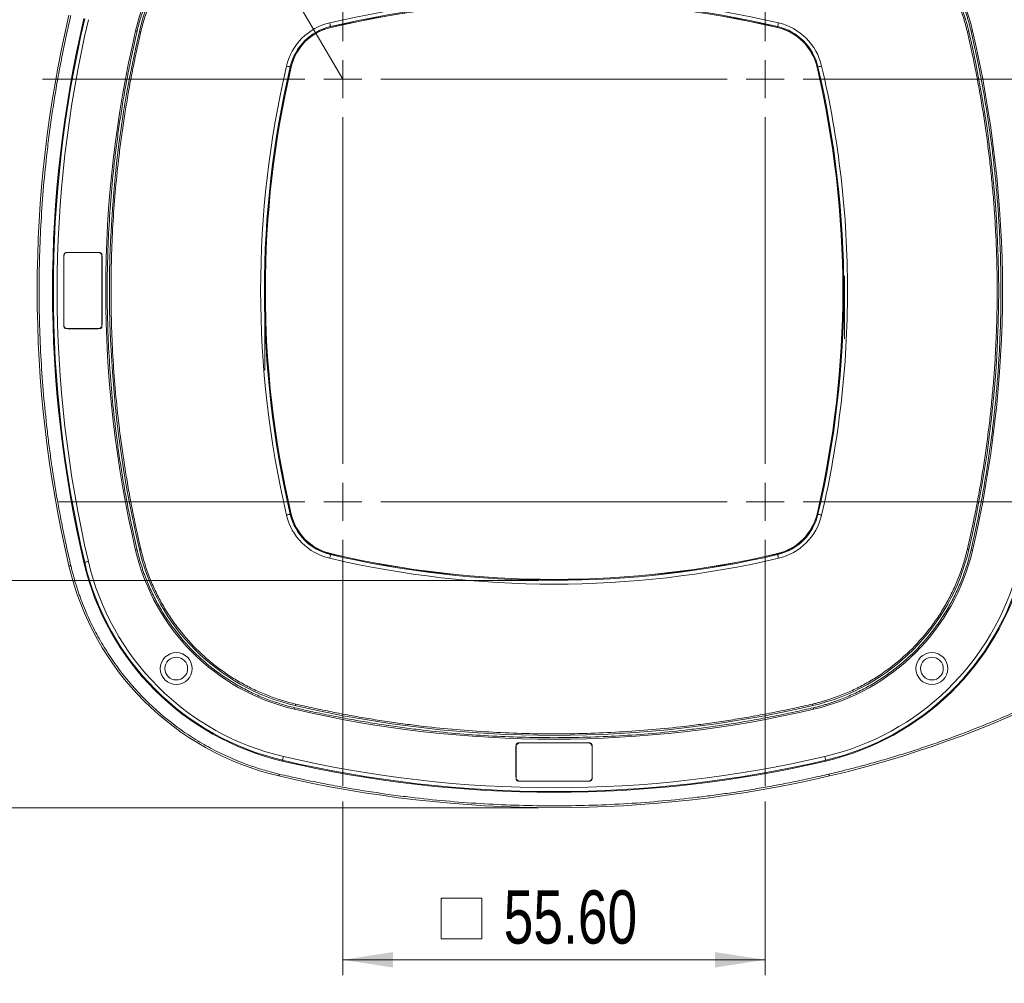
# Model space of a CAD drawing. Header units: millimetres. Extents: x 0 to 420, y 0 to 297.
# Tile 2 of 41: x 51 to 115, y 78 to 141. Entities that reach past the tile are written whole.
import ezdxf

# ---------------------------------------------------------------- set-up
doc = ezdxf.new("R2010")
doc.units = ezdxf.units.MM
doc.linetypes.add('CENTERX2', pattern=[20.32, 12.7, -2.54, 2.54, -2.54])
doc.styles.add('SLDTEXTSTYLE0', font='TXT', dxfattribs={"width": 0.75})
doc.dimstyles.new('SLDDIMSTYLE1', dxfattribs={"dimtxt": 3.5, "dimasz": 3.302, "dimexe": 0, "dimexo": 0.0625, "dimgap": 0.875, "dimtad": 2, "dimdec": 6, "dimlfac": 2, "dimrnd": 1e-09, "dimzin": 12, "dimdsep": 46, "dimtxsty": 'SLDTEXTSTYLE0', "dimsah": 1, "dimcen": 0.09, "dimadec": 0, "dimazin": 3, "dimtfac": 1, "dimtofl": 0, "dimtmove": 0, "dimatfit": 3, "dimfxl": 1, "dimfrac": 2, "dimtolj": 1, "dimtzin": 12, "dimarcsym": 0})
doc.dimstyles.new('SLDDIMSTYLE4', dxfattribs={"dimtxt": 3.5, "dimasz": 3.302, "dimexe": 0, "dimexo": 0.0625, "dimgap": 0.875, "dimtad": 2, "dimlfac": 2, "dimrnd": 1e-09, "dimzin": 4, "dimdsep": 46, "dimtxsty": 'SLDTEXTSTYLE0', "dimsah": 1, "dimcen": 0.09, "dimadec": 0, "dimazin": 1, "dimtfac": 1, "dimtofl": 0, "dimtmove": 0, "dimatfit": 3, "dimfxl": 1, "dimfrac": 2, "dimtolj": 1, "dimtzin": 12, "dimarcsym": 0})
doc.dimstyles.new('SLDDIMSTYLE6', dxfattribs={"dimtxt": 3.5, "dimasz": 3.302, "dimexe": 0, "dimexo": 0.0625, "dimgap": 0.875, "dimtad": 0, "dimtih": 1, "dimtoh": 1, "dimlfac": 2, "dimrnd": 1e-09, "dimzin": 12, "dimdsep": 46, "dimtxsty": 'SLDTEXTSTYLE0', "dimsah": 1, "dimcen": 0, "dimadec": 0, "dimazin": 3, "dimtfac": 1, "dimtofl": 0, "dimtmove": 0, "dimatfit": 3, "dimfxl": 1, "dimfrac": 2, "dimtolj": 1, "dimtzin": 12, "dimarcsym": 0})
doc.dimstyles.new('SLDDIMSTYLE7', dxfattribs={"dimtxt": 3.5, "dimasz": 3.302, "dimexe": 0, "dimexo": 0.0625, "dimgap": 0.875, "dimtad": 0, "dimtih": 1, "dimtoh": 1, "dimlfac": 2, "dimrnd": 1e-09, "dimzin": 12, "dimdsep": 46, "dimtxsty": 'SLDTEXTSTYLE0', "dimsah": 1, "dimcen": 0, "dimadec": 0, "dimazin": 3, "dimtfac": 1, "dimtofl": 0, "dimtmove": 0, "dimatfit": 3, "dimfxl": 1, "dimfrac": 2, "dimtolj": 1, "dimtzin": 12, "dimarcsym": 0})

# ---------------------------------------------------------------- blocks, each defined once
blk = doc.blocks.new('_D_8')
at = {"color": 7, "linetype": 'Continuous', "lineweight": 0}
for p, q in [((84.77, 157.465), (30.784, 157.465)), ((31.784, 89.452), (31.784, 157.465)), ((84.77, 89.452), (30.784, 89.452))]:
    blk.add_line(p, q, dxfattribs=at)
for points in [[(31.784, 157.465), (31.276, 154.163), (32.292, 154.163)], [(31.784, 89.452), (32.292, 92.754), (31.276, 92.754)]]:
    blk.add_solid(points, dxfattribs=at)
at = {"color": 7, "linetype": 'Continuous', "lineweight": 0, "insert": (27.272, 119.579), "char_height": 3.5, "attachment_point": 1, "rotation": 90, "style": 'SLDTEXTSTYLE0'}
blk.add_mtext('136', dxfattribs=at)
blk = doc.blocks.new('_D_9')
at = {"color": 7, "linetype": 'Continuous', "lineweight": 0}
for p, q in [((116.067, 151.323), (120.258, 160.9)), ((120.258, 160.9), (132.438, 160.9))]:
    blk.add_line(p, q, dxfattribs=at)
blk.add_solid([(116.067, 151.323), (117.857, 154.144), (116.926, 154.552)], dxfattribs=at)
at = {"color": 7, "linetype": 'Continuous', "lineweight": 0, "insert": (121.846, 165.412), "char_height": 3.5, "attachment_point": 1, "style": 'SLDTEXTSTYLE0'}
blk.add_mtext('R141', dxfattribs=at)
blk = doc.blocks.new('_D_10')
at = {"color": 7, "linetype": 'Continuous', "lineweight": 0}
for p, q in [((101.475, 155.899), (104.556, 171.198)), ((104.556, 171.198), (116.736, 171.198))]:
    blk.add_line(p, q, dxfattribs=at)
blk.add_solid([(101.475, 155.899), (102.625, 159.036), (101.629, 159.237)], dxfattribs=at)
at = {"color": 7, "linetype": 'Continuous', "lineweight": 0, "insert": (106.144, 175.71), "char_height": 3.5, "attachment_point": 1, "style": 'SLDTEXTSTYLE0'}
blk.add_mtext('R159', dxfattribs=at)
blk = doc.blocks.new('_D_11')
at = {"color": 7, "linetype": 'Continuous', "lineweight": 0}
for p, q in [((52.574, 170.318), (42.981, 170.318)), ((62.523, 153.326), (52.574, 170.318)), ((71.873, 137.356), (62.523, 153.326))]:
    blk.add_line(p, q, dxfattribs=at)
blk.add_solid([(62.523, 153.326), (61.293, 156.432), (60.416, 155.919)], dxfattribs=at)
at = {"color": 7, "linetype": 'Continuous', "lineweight": 0, "insert": (42.981, 174.83), "char_height": 3.5, "attachment_point": 1, "style": 'SLDTEXTSTYLE0'}
blk.add_mtext('R37', dxfattribs=at)
blk = doc.blocks.new('SW_SYMBOL_MOD_BOX')
at = {"color": 0, "linetype": 'Continuous', "lineweight": 0}
for p, q in [((200, 200), (200, 800)), ((200, 800), (800, 800)), ((800, 800), (800, 200)), ((200, 200), (800, 200))]:
    blk.add_line(p, q, dxfattribs=at)
blk = doc.blocks.new('_D_12')
at = {"color": 7, "linetype": 'Continuous', "lineweight": 0}
for p, q in [((71.873, 89.868), (71.873, 78.452)), ((99.667, 89.868), (99.667, 78.452)), ((71.873, 79.452), (99.667, 79.452))]:
    blk.add_line(p, q, dxfattribs=at)
for points in [[(71.873, 79.452), (75.175, 78.944), (75.175, 79.96)], [(99.667, 79.452), (96.365, 79.96), (96.365, 78.944)]]:
    blk.add_solid(points, dxfattribs=at)
at = {"color": 7, "linetype": 'Continuous', "lineweight": 0, "xscale": 0.0044707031, "yscale": 0.0044707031, "zscale": 0.0044707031}
blk.add_blockref('SW_SYMBOL_MOD_BOX', (77.451, 79.937), dxfattribs=at)
at = {"color": 7, "linetype": 'Continuous', "lineweight": 0, "insert": (82.452, 84.017), "char_height": 3.5, "attachment_point": 1, "style": 'SLDTEXTSTYLE0'}
blk.add_mtext('55.60', dxfattribs=at)
blk = doc.blocks.new('_D_14')
at = {"color": 7, "linetype": 'Continuous', "lineweight": 0}
for p, q in [((84.77, 142.515), (39.589, 142.515)), ((40.589, 142.515), (40.589, 104.402)), ((84.77, 104.402), (39.589, 104.402))]:
    blk.add_line(p, q, dxfattribs=at)
for points in [[(40.589, 142.515), (40.081, 139.213), (41.097, 139.213)], [(40.589, 104.402), (41.097, 107.704), (40.081, 107.704)]]:
    blk.add_solid(points, dxfattribs=at)
at = {"color": 7, "linetype": 'Continuous', "lineweight": 0, "xscale": 0.0044707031, "yscale": 0.0044707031, "zscale": 0.0044707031, "rotation": 90}
blk.add_blockref('SW_SYMBOL_MOD_BOX', (40.104, 118.372), dxfattribs=at)
at = {"color": 7, "linetype": 'Continuous', "lineweight": 0, "insert": (36.024, 123.373), "char_height": 3.5, "attachment_point": 1, "rotation": 90, "style": 'SLDTEXTSTYLE0'}
blk.add_mtext('76', dxfattribs=at)
blk = doc.blocks.new('SW_CENTERMARKSYMBOL_0')
at = {"color": 0, "linetype": 'Continuous', "lineweight": 0}
for p, q in [((0, 2.5), (0, 19.756)), ((0, 0), (0, 1.25)), ((-2.5, 0), (-19.756, 0)), ((0, 0), (-1.25, 0)), ((0, 0), (0, -1.25)), ((0, 0), (1.25, 0)), ((2.5, 0), (19.756, 0)), ((0, -2.5), (0, -19.756))]:
    blk.add_line(p, q, dxfattribs=at)
blk = doc.blocks.new('SW_CENTERMARKSYMBOL_1')
at = {"color": 0, "linetype": 'Continuous', "lineweight": 0}
for p, q in [((0, 2.5), (0, 18.693)), ((0, 0), (0, 1.25)), ((-2.5, 0), (-18.693, 0)), ((0, 0), (-1.25, 0)), ((0, 0), (0, -1.25)), ((0, 0), (1.25, 0)), ((2.5, 0), (18.693, 0)), ((0, -2.5), (0, -18.693))]:
    blk.add_line(p, q, dxfattribs=at)
blk = doc.blocks.new('SW_CENTERMARKSYMBOL_2')
at = {"color": 0, "linetype": 'Continuous', "lineweight": 0}
for p, q in [((0, 2.5), (0, 18.693)), ((0, 0), (0, 1.25)), ((-2.5, 0), (-18.693, 0)), ((0, 0), (-1.25, 0)), ((0, 0), (0, -1.25)), ((0, 0), (1.25, 0)), ((2.5, 0), (18.693, 0)), ((0, -2.5), (0, -18.693))]:
    blk.add_line(p, q, dxfattribs=at)
blk = doc.blocks.new('SW_CENTERMARKSYMBOL_3')
at = {"color": 0, "linetype": 'Continuous', "lineweight": 0}
for p, q in [((0, 2.5), (0, 18.693)), ((0, 0), (0, 1.25)), ((-2.5, 0), (-18.693, 0)), ((0, 0), (-1.25, 0)), ((0, 0), (0, -1.25)), ((0, 0), (1.25, 0)), ((2.5, 0), (18.693, 0)), ((0, -2.5), (0, -18.693))]:
    blk.add_line(p, q, dxfattribs=at)

msp = doc.modelspace()

# ---------------------------------------------------------------- linework, layer by layer
at = {"color": 7, "linetype": 'Continuous', "lineweight": 15}
for p, q in [((71.07617021, 140.76364099), (71.06323973, 140.81895782)), ((100.46403543, 140.76364099), (100.47696964, 140.81895782)), ((68.46478642, 138.15225719), (68.40947331, 138.1651914)), ((103.07541922, 138.15225719), (103.13073233, 138.1651914)), ((53.51137616, 121.20832561), (53.51137616, 125.70832728)), ((53.52010452, 125.70832728), (53.51137616, 125.70832728)), ((53.52010452, 121.08332722), (53.52010452, 125.83332567)), ((53.64510477, 125.95832779), (55.89510561, 125.95832779)), ((53.77010316, 125.96705242), (55.77010349, 125.96705242)), ((53.77010316, 125.96705242), (53.77010316, 125.95832779)), ((55.77010349, 125.95832779), (55.77010349, 125.96705242)), ((56.020104, 125.83332567), (56.020104, 121.08332722)), ((56.02883235, 125.70832728), (56.020104, 125.70832728)), ((56.02883235, 125.70832728), (56.02883235, 121.20832561)), ((53.51137616, 121.20832561), (53.52010452, 121.20832561)), ((56.020104, 121.20832561), (56.02883235, 121.20832561)), ((55.89510561, 120.95832511), (53.64510477, 120.95832511)), ((53.77010316, 120.95832511), (53.77010316, 120.94959675)), ((55.77010349, 120.94959675), (53.77010316, 120.94959675)), ((55.77010349, 120.94959675), (55.77010349, 120.95832511)), ((68.46478642, 108.76439384), (68.40947331, 108.75146336)), ((103.07541922, 108.76439384), (103.13073233, 108.75146336)), ((54.887653, 105.59041484), (54.83407029, 105.57788669)), ((71.07617021, 106.15301004), (71.06323973, 106.09769507)), ((100.47696964, 106.09769507), (100.46403543, 106.15301004)), ((83.26137499, 91.45832586), (83.26137499, 93.45832619)), ((83.27010334, 93.45832619), (83.26137499, 93.45832619)), ((83.27010334, 93.58332597), (83.27010334, 91.33332607)), ((88.14510391, 93.70832623), (83.39510546, 93.70832623)), ((83.52010385, 93.71705365), (88.02010552, 93.71705365)), ((83.52010385, 93.71705365), (83.52010385, 93.70832623)), ((88.02010552, 93.70832623), (88.02010552, 93.71705365)), ((88.2701023, 91.33332607), (88.2701023, 93.58332597)), ((88.27883438, 93.45832619), (88.2701023, 93.45832619)), ((88.27883438, 93.45832619), (88.27883438, 91.45832586)), ((67.90219308, 92.57587616), (67.88966493, 92.52229205)), ((103.63801256, 92.57587616), (103.65054444, 92.52229205)), ((83.26137499, 91.45832586), (83.27010334, 91.45832586)), ((88.2701023, 91.45832586), (88.27883438, 91.45832586)), ((83.39510546, 91.20832582), (88.14510391, 91.20832582)), ((83.52010385, 91.20832582), (83.52010385, 91.19959839)), ((88.02010552, 91.19959839), (83.52010385, 91.19959839)), ((88.02010552, 91.19959839), (88.02010552, 91.20832582))]:
    msp.add_line(p, q, dxfattribs=at)
at = {"color": 7, "linetype": 'CENTERX2', "lineweight": 0}
for p, q in [((104.87884461, 120.29182699), (104.87884461, 124.42280297)), ((66.73053021, 118.2200502), (66.73053021, 122.35303381))]:
    msp.add_line(p, q, dxfattribs=at)
at = {"color": 7, "linetype": 'Continuous', "lineweight": 15, "flags": 128}
for points in [[(71.00633965, 141.06235712), (71.0173218, 141.01538493), (71.02788673, 140.97017853), (71.03764699, 140.92843665), (71.04622633, 140.89172764), (71.05331183, 140.86143358), (71.05862782, 140.83868696), (71.06198058, 140.82434832), (71.06323973, 140.81895782)], [(100.53386972, 141.06235712), (100.52288756, 141.01538493), (100.51232264, 140.97017853), (100.50256238, 140.92843665), (100.49397931, 140.89172764), (100.48689381, 140.86143358), (100.48158155, 140.83868696), (100.47822878, 140.82434832), (100.47696964, 140.81895782)], [(58.33782688, 140.51967918), (58.31883163, 140.52411972), (58.30056281, 140.52838891), (58.28372822, 140.53232281), (58.26897234, 140.53577243), (58.25686143, 140.53860365), (58.24786485, 140.54070844), (58.24232162, 140.54200484), (58.24045152, 140.5424407)], [(58.58126343, 140.46276792), (58.56226817, 140.46720846), (58.54399935, 140.47148137), (58.52716476, 140.47541528), (58.51240889, 140.4788649), (58.50029797, 140.48169612), (58.49130139, 140.48380091), (58.48575816, 140.48509358), (58.48388807, 140.48553317)], [(112.95894221, 140.46276792), (112.97794119, 140.46720846), (112.99621002, 140.47148137), (113.01304088, 140.47541528), (113.02780048, 140.4788649), (113.03990767, 140.48169612), (113.04890797, 140.48380091), (113.0544512, 140.48509358), (113.0563213, 140.48553317)], [(113.20238248, 140.51967918), (113.22138146, 140.52411972), (113.23964284, 140.52838891), (113.25648115, 140.53232281), (113.2712333, 140.53577243), (113.28334794, 140.53860365), (113.29234079, 140.54070844), (113.29788402, 140.54200484), (113.29975412, 140.5424407)], [(68.16607401, 138.22209148), (68.2130462, 138.21110933), (68.2582526, 138.20054068), (68.29999075, 138.19078414), (68.33669976, 138.18220108), (68.36699755, 138.1751193), (68.38974044, 138.16980331), (68.40407909, 138.16645055), (68.40947331, 138.1651914)], [(103.37413535, 138.22209148), (103.32715944, 138.21110933), (103.28195677, 138.20054068), (103.24021862, 138.19078414), (103.20350961, 138.18220108), (103.17320809, 138.1751193), (103.15046892, 138.16980331), (103.13612655, 138.16645055), (103.13073233, 138.1651914)], [(68.16607401, 108.69456141), (68.2130462, 108.7055417), (68.2582526, 108.71611035), (68.29999075, 108.72586875), (68.33669976, 108.73444996), (68.36699755, 108.74153173), (68.38974044, 108.74684958), (68.40407909, 108.75020235), (68.40947331, 108.75146336)], [(103.37413535, 108.69456141), (103.32715944, 108.7055417), (103.28195677, 108.71611035), (103.24021862, 108.72586875), (103.20350961, 108.73444996), (103.17320809, 108.74153173), (103.15046892, 108.74684958), (103.13612655, 108.75020235), (103.13073233, 108.75146336)], [(58.33782688, 106.39697372), (58.31883163, 106.39253317), (58.30056281, 106.38826213), (58.28372822, 106.38432822), (58.26897234, 106.3808786), (58.25686143, 106.37804738), (58.24786485, 106.37594259), (58.24232162, 106.37464805), (58.24045152, 106.37421033)], [(58.48388807, 106.43111973), (58.48575816, 106.43155745), (58.49130139, 106.43285199), (58.50029797, 106.43495678), (58.51240889, 106.437788), (58.52716476, 106.44123575), (58.54399935, 106.44517152), (58.56226817, 106.44944257), (58.58126343, 106.45388311)], [(112.95894221, 106.45388311), (112.97794119, 106.44944257), (112.99621002, 106.44517152), (113.01304088, 106.44123575), (113.02780048, 106.437788), (113.03990767, 106.43495678), (113.04890797, 106.43285199), (113.0544512, 106.43155745), (113.0563213, 106.43111973)], [(113.20238248, 106.39697372), (113.22138146, 106.39253317), (113.23964284, 106.38826213), (113.25648115, 106.38432822), (113.2712333, 106.3808786), (113.28334794, 106.37804738), (113.29234079, 106.37594259), (113.29788402, 106.37464805), (113.29975412, 106.37421033)], [(55.13105229, 105.64731492), (55.08408383, 105.63633463), (55.03887743, 105.62576598), (54.99713556, 105.61600758), (54.96042655, 105.60742638), (54.93013249, 105.6003446), (54.90738586, 105.59502675), (54.89304722, 105.59167399), (54.887653, 105.59041484)], [(71.00633965, 105.85429578), (71.0173218, 105.90126796), (71.02788673, 105.9464725), (71.03764699, 105.98821438), (71.04622633, 106.02492339), (71.05331183, 106.05521931), (71.05862782, 106.07796407), (71.06198058, 106.09230271), (71.06323973, 106.09769507)], [(100.47696964, 106.09769507), (100.47822878, 106.09230271), (100.48158155, 106.07796407), (100.48689381, 106.05521931), (100.49397931, 106.02492339), (100.50256238, 105.98821438), (100.51232264, 105.9464725), (100.52288756, 105.90126796), (100.53386972, 105.85429578)], [(53.97393801, 105.37687747), (53.95045378, 105.37138826), (53.92785058, 105.36610393), (53.90697964, 105.36122567), (53.88862514, 105.35693413), (53.87347811, 105.35339324), (53.8621048, 105.35073525), (53.85493547, 105.34905887), (53.85223836, 105.34842743)], [(68.70875195, 96.02604865), (68.70431141, 96.00705246), (68.70004222, 95.9887855), (68.69610459, 95.97194998), (68.69265497, 95.95719504), (68.68982375, 95.94508505), (68.68772269, 95.93608661), (68.68642629, 95.93054524), (68.68599043, 95.92867422)], [(68.76566321, 96.26948519), (68.76121894, 96.25048901), (68.75694976, 96.23222205), (68.75301585, 96.21538653), (68.74956623, 96.20063158), (68.74673501, 96.1885216), (68.74463022, 96.17952316), (68.74333382, 96.17398179), (68.74289796, 96.17211076)], [(102.77454988, 96.26948519), (102.77899042, 96.25048901), (102.78325961, 96.23222205), (102.78719351, 96.21538653), (102.79064313, 96.20063158), (102.79347435, 96.1885216), (102.79557542, 96.17952316), (102.79687182, 96.17398179), (102.7973114, 96.17211076)], [(102.85421894, 95.92867422), (102.85377935, 95.93054524), (102.85248295, 95.93608661), (102.85038189, 95.94508505), (102.84755067, 95.95719504), (102.84410105, 95.97194998), (102.84016714, 95.9887855), (102.83589796, 96.00705246), (102.83145741, 96.02604865)], [(67.95909316, 92.81927592), (67.948111, 92.77230466), (67.93754236, 92.72709873), (67.92778582, 92.68535732), (67.91920275, 92.64864877), (67.91212097, 92.61835285), (67.90680499, 92.59560856), (67.90345222, 92.58126991), (67.90219308, 92.57587616)], [(103.58111248, 92.81927592), (103.59209464, 92.77230466), (103.60266701, 92.72709873), (103.61241982, 92.68535732), (103.62100289, 92.64864877), (103.62808839, 92.61835285), (103.63340066, 92.59560856), (103.63675342, 92.58126991), (103.63801256, 92.57587616)], [(67.68865571, 91.6621607), (67.68316463, 91.63867508), (67.67788217, 91.61607234), (67.67300204, 91.59520141), (67.66871051, 91.57684737), (67.66517148, 91.5616994), (67.66251162, 91.55032702), (67.66083524, 91.5431577), (67.66020567, 91.54046106)], [(103.8515462, 91.6621607), (103.85703728, 91.63867508), (103.86231974, 91.61607234), (103.86719987, 91.59520141), (103.87149141, 91.57684737), (103.87503043, 91.5616994), (103.87769029, 91.55032702), (103.87936667, 91.5431577), (103.87999252, 91.54046106)]]:
    msp.add_lwpolyline(points, dxfattribs=at)
at = {"color": 8, "linetype": 'Continuous', "lineweight": 15, "flags": 128}
for points in [[(71.07764915, 140.75730427), (71.07701958, 140.76000138), (71.07616649, 140.76364099)], [(100.46403543, 140.76364471), (100.46318606, 140.76000138), (100.46255276, 140.75730427)], [(68.46478642, 138.15225347), (68.4684223, 138.1514041), (68.47111941, 138.15077453)], [(103.07541922, 138.15225719), (103.07177589, 138.1514041), (103.06907878, 138.15077453)], [(68.46478642, 108.76439011), (68.4684223, 108.76524134), (68.47111941, 108.76587092)], [(103.07541922, 108.76439011), (103.07177589, 108.76524134), (103.06907878, 108.76587092)], [(71.07617021, 106.15301004), (71.07701958, 106.15664593), (71.07764915, 106.15934304)], [(100.46403543, 106.15300818), (100.46318606, 106.15664593), (100.46255276, 106.15934304)]]:
    msp.add_lwpolyline(points, dxfattribs=at)
at = {"color": 7, "linetype": 'Continuous', "lineweight": 15}
for centre, radius in [((60.91274382, 98.60096582), 1.05), ((60.91274382, 98.60096582), 0.75), ((110.62746419, 98.60096582), 1.05), ((110.62746419, 98.60096582), 0.75)]:
    msp.add_circle(centre, radius, dxfattribs=at)
for centre, radius, start, end in [((87.86890365, 86.88513889), 70.33760306, 50.435305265, 76.8423003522), ((71.87289893, 137.35553108), 14, 103.1579593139, 166.8420406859), ((99.66730908, 137.35553108), 14, 13.1579593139, 76.8420406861), ((71.87289893, 137.35553108), 13.75, 103.1579593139, 166.842040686), ((99.66730908, 137.35553108), 13.75, 13.1579593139, 76.8420406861), ((85.770104, 77.90832601), 64.60680512, 76.842040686, 103.157959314), ((85.770104, 77.90832601), 64.55, 76.842040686, 103.157959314), ((85.7701008, 77.90832381), 64.54349143, 76.8420404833, 103.1579595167), ((131.32138596, 123.45832281), 79.55775899, 166.8423003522, 193.1576996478), ((131.320104, 123.45832601), 78.54822403, 166.842040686, 193.157959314), ((131.320104, 123.45832601), 78.49319488, 166.842040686, 193.157959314), ((71.87289893, 137.35553108), 3.55680512, 103.157959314, 166.842040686), ((71.87289893, 137.35553108), 3.5, 103.157959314, 166.842040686), ((71.87289575, 137.35552786), 3.49349242, 103.1579595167, 166.8420404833), ((99.66730586, 137.35552786), 3.49349242, 13.1579595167, 76.8420404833), ((99.66730908, 137.35553108), 3.5, 13.157959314, 76.842040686), ((99.66730908, 137.35553108), 3.55680512, 13.157959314, 76.842040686), ((131.320104, 123.45832601), 75.05, 166.8420406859, 193.1579593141), ((131.320104, 123.45832601), 74.8, 166.8420406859, 193.157959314), ((40.220104, 123.45832601), 74.8, 346.8420406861, 13.1579593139), ((40.220104, 123.45832601), 75.05, 346.8420406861, 13.1579593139), ((131.320104, 123.45832601), 64.60680512, 166.842040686, 193.157959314), ((131.320104, 123.45832601), 64.55, 166.842040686, 193.157959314), ((131.3200998, 123.45832281), 64.54349143, 166.8420404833, 193.1579595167), ((40.22010181, 123.45832281), 64.54349143, 346.8420404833, 13.1579595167), ((40.220104, 123.45832601), 64.55, 346.842040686, 13.157959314), ((40.220104, 123.45832601), 64.60680512, 346.842040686, 13.157959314), ((53.770104, 125.70832601), 0.25872753, 90, 179.9999999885), ((53.645104, 125.83332601), 0.125, 90, 180), ((55.770104, 125.70832601), 0.25872753, 0.0000000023, 90), ((55.895104, 125.83332601), 0.125, 0, 90), ((53.770104, 121.20832601), 0.25872753, 179.9999999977, 270), ((55.770104, 121.20832601), 0.25872753, 270, 0.0000000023), ((53.645104, 121.08332601), 0.125, 180, 270), ((55.895104, 121.08332601), 0.125, 270, 0), ((71.87289893, 109.56112093), 3.55680512, 193.157959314, 256.842040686), ((71.87289893, 109.56112093), 3.5, 193.157959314, 256.842040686), ((71.87289575, 109.56111775), 3.49349242, 193.1579595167, 256.8420404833), ((99.66730586, 109.56111775), 3.49349242, 283.1579595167, 346.8420404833), ((99.66730908, 109.56112093), 3.5, 283.157959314, 346.842040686), ((99.66730908, 109.56112093), 3.55680512, 283.157959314, 346.842040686), ((71.87289893, 109.56112093), 14, 193.1579593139, 256.8420406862), ((71.87289893, 109.56112093), 13.75, 193.1579593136, 256.8420406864), ((99.66730908, 109.56112093), 13.75, 283.1579593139, 346.8420406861), ((99.66730908, 109.56112093), 14, 283.1579593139, 346.8420406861), ((71.87289893, 109.56112093), 17.44319488, 193.157959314, 256.842040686), ((85.770104, 169.00832601), 64.60680512, 256.842040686, 283.157959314), ((85.770104, 169.00832601), 64.55, 256.842040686, 283.157959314), ((85.7701008, 169.0083218), 64.54349143, 256.8420404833, 283.1579595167), ((87.86890365, 160.03150672), 70.33760306, 283.1576996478, 309.5646947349), ((71.87287447, 109.56109647), 18.50648203, 193.1576996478, 256.8423003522), ((71.87289893, 109.56112093), 17.49822403, 193.157959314, 256.842040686), ((99.66730908, 109.56112093), 17.44319488, 283.157959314, 345.2181340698), ((99.66730908, 109.56112093), 17.49822403, 283.157959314, 345.2181340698), ((85.770104, 169.00832601), 75.05, 256.842040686, 283.157959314), ((85.770104, 169.00832601), 74.8, 256.8420406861, 283.157959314), ((83.520104, 93.45832601), 0.25872753, 90, 179.9999999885), ((83.395104, 93.58332601), 0.125, 90, 180), ((88.020104, 93.45832601), 0.25872753, 0.0000000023, 90), ((88.145104, 93.58332601), 0.125, 0, 90), ((85.770104, 169.00832601), 78.54822403, 256.842040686, 283.157959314), ((85.770104, 169.00832601), 78.49319488, 256.842040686, 283.157959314), ((85.7701008, 169.00960796), 79.55775899, 256.8423003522, 283.1576996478), ((83.520104, 91.45832601), 0.25872753, 179.9999999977, 270), ((88.020104, 91.45832601), 0.25872753, 270, 0.0000000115), ((83.395104, 91.33332601), 0.125, 180, 270), ((88.145104, 91.33332601), 0.125, 270, 0)]:
    msp.add_arc(centre, radius, start, end, dxfattribs=at)
for points, knots in [([(132.59076897, 141.01246161), (132.44235712, 141.13449583), (132.14559261, 141.37851562), (131.69674306, 141.73984296), (131.24531003, 142.09762199), (130.79102023, 142.45152192), (130.33394686, 142.80163134), (129.87407033, 143.14792652), (129.41139587, 143.49041381), (128.94592211, 143.82909149), (128.4776494, 144.16396004), (128.00657772, 144.49501928), (127.53270688, 144.82226935), (127.05603767, 145.14570991), (126.57656715, 145.46534213), (125.12358137, 146.4168631), (122.64711795, 147.92455169), (119.06271082, 149.83144722), (115.37428402, 151.52868944), (112.49576585, 152.656125), (110.49368551, 153.35601396), (109.4001326, 153.71829817), (108.30121519, 154.0624175), (107.19695211, 154.38849618), (106.08724158, 154.69608567), (104.97247355, 154.98685629), (104.22527328, 155.16525499), (103.85154561, 155.25448479)], [0, 0, 0, 0, 0.0178139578, 0.0356208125, 0.0534217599, 0.0712179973, 0.0890107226, 0.1068011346, 0.1245904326, 0.1423798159, 0.1601704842, 0.1779636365, 0.1957604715, 0.2135621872, 0.2313699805, 0.2491850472, 0.3745888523, 0.5000010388, 0.625404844, 0.7508170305, 0.7864375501, 0.8220344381, 0.8576172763, 0.8931956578, 0.9287791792, 0.9643774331, 1, 1, 1, 1]), ([(68.70875232, 150.89060316), (68.62228522, 150.86988569), (68.44942702, 150.82846895), (68.19179026, 150.76008385), (67.93555577, 150.6871596), (67.68082895, 150.60924484), (67.4275824, 150.52646106), (67.17582097, 150.43877363), (66.70892498, 150.26606913), (66.03632528, 149.98305166), (65.17287824, 149.54702737), (64.33612379, 149.04865814), (63.25827526, 148.29879007), (62.01078304, 147.21764684), (60.92969724, 145.97022112), (60.17981909, 144.892379), (59.68149152, 144.05570682), (59.24540038, 143.19218374), (58.93658019, 142.45814917), (58.72177824, 141.86470716), (58.57814498, 141.42100835), (58.44841398, 140.97295186), (58.37470395, 140.67082944), (58.33782685, 140.51967769)], [0, 0, 0, 0, 0.0172702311, 0.0345252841, 0.0517715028, 0.0690152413, 0.086262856, 0.1035206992, 0.120795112, 0.1829553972, 0.2451329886, 0.3085408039, 0.3719655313, 0.500001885, 0.6280382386, 0.6914460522, 0.7548707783, 0.8170310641, 0.8792086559, 0.9094203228, 0.9396000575, 0.9697819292, 1, 1, 1, 1]), ([(68.76566143, 150.64716661), (68.68074969, 150.6268218), (68.51100076, 150.58615004), (68.25799813, 150.51899497), (68.00637237, 150.44738235), (67.75622697, 150.37086894), (67.50753503, 150.28957403), (67.2603013, 150.20346361), (66.80180311, 150.03386564), (66.14130037, 149.75593828), (65.2933836, 149.32775662), (64.47167796, 148.83835053), (63.41321513, 148.10196937), (62.18815922, 147.04027066), (61.12651792, 145.81528125), (60.39012671, 144.75682484), (59.9007622, 143.93520145), (59.47251398, 143.08720871), (59.16924825, 142.36637647), (58.95830931, 141.78360756), (58.81725947, 141.34788922), (58.6898617, 140.90789102), (58.61747731, 140.61120206), (58.5812634, 140.46276858)], [0, 0, 0, 0, 0.0172701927, 0.03452522, 0.051771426, 0.0690151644, 0.0862627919, 0.1035206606, 0.1207951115, 0.1829552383, 0.2451329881, 0.3085406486, 0.3719655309, 0.5000018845, 0.6280382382, 0.6914458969, 0.7548707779, 0.8170309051, 0.8792086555, 0.9094202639, 0.9395999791, 0.9697818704, 1, 1, 1, 1]), ([(112.95894461, 140.46276858), (112.9385998, 140.54768032), (112.89792804, 140.71742925), (112.83077297, 140.97043188), (112.75916035, 141.22205764), (112.68264694, 141.47220304), (112.60135203, 141.72089498), (112.51524161, 141.96812871), (112.34564364, 142.4266269), (112.06771628, 143.08712964), (111.63953462, 143.93504641), (111.15012853, 144.75675205), (110.41374737, 145.81521488), (109.35204866, 147.04027079), (108.12705925, 148.10191209), (107.06860284, 148.8383033), (106.24697945, 149.32766781), (105.39898671, 149.75591603), (104.67815447, 150.05918176), (104.09538556, 150.2701207), (103.65966722, 150.41117054), (103.21966902, 150.53856831), (102.92298006, 150.6109527), (102.77454658, 150.64716661)], [0, 0, 0, 0, 0.0172701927, 0.03452522, 0.0517714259, 0.0690151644, 0.0862627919, 0.1035206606, 0.1207951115, 0.1829552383, 0.2451329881, 0.3085406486, 0.3719655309, 0.5000018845, 0.6280382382, 0.6914458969, 0.7548707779, 0.8170309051, 0.8792086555, 0.9094202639, 0.9395999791, 0.9697818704, 1, 1, 1, 1]), ([(113.20238116, 140.51967769), (113.18166369, 140.60614479), (113.14024695, 140.77900299), (113.07186185, 141.03663975), (112.9989376, 141.29287424), (112.92102284, 141.54760106), (112.83823906, 141.80084761), (112.75055163, 142.05260904), (112.57784713, 142.51950503), (112.29482966, 143.19210473), (111.85880536, 144.05555177), (111.36043614, 144.89230622), (110.61056807, 145.97015475), (109.52942484, 147.21764697), (108.28199912, 148.29873277), (107.204157, 149.04861092), (106.36748482, 149.54693849), (105.50396174, 149.98302963), (104.76992717, 150.29184982), (104.17648516, 150.50665177), (103.73278635, 150.65028503), (103.28472986, 150.78001603), (102.98260744, 150.85372606), (102.83145569, 150.89060316)], [0, 0, 0, 0, 0.0172702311, 0.0345252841, 0.0517715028, 0.0690152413, 0.086262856, 0.1035206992, 0.120795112, 0.1829553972, 0.2451329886, 0.3085408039, 0.3719655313, 0.500001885, 0.6280382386, 0.6914460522, 0.7548707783, 0.8170310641, 0.8792086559, 0.9094203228, 0.9396000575, 0.9697819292, 1, 1, 1, 1]), ([(53.97393882, 141.53976761), (53.92512503, 141.32871531), (53.82751679, 140.90669439), (53.68768661, 140.27228621), (53.55271789, 139.63705062), (53.42308009, 139.00087788), (53.29864747, 138.36379739), (53.17945372, 137.72580129), (53.06548981, 137.08689169), (52.95675817, 136.44706805), (52.85325815, 135.80633051), (52.75498992, 135.16467909), (52.66195345, 134.52211357), (52.57414868, 133.8786349), (52.49157589, 133.23423956), (52.25856116, 131.29009009), (51.97625564, 128.03372077), (51.8447862, 123.45841614), (51.97624717, 118.88300361), (52.27259395, 115.46478093), (52.55117234, 113.1990023), (52.70597458, 112.07307129), (52.87679936, 110.94992884), (53.06367426, 109.82957214), (53.26649619, 108.71197976), (53.48564989, 107.59724112), (53.71969853, 106.48502064), (53.8891745, 105.7463354), (53.97393882, 105.376878)], [0, 0, 0, 0, 0.01781430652, 0.03562154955, 0.05342291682, 0.07121959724, 0.08901278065, 0.10680365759, 0.12459341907, 0.14238325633, 0.16017436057, 0.17796792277, 0.19576513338, 0.21356718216, 0.23137525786, 0.24919054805, 0.37459191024, 0.50000070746, 0.62540206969, 0.75081086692, 0.78198102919, 0.81313228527, 0.84427100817, 0.8754035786, 0.90653638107, 0.93767579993, 0.96882821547, 1, 1, 1, 1]), ([(68.16607401, 138.22209), (68.32763811, 138.91320264), (68.67924181, 139.54545554), (69.68297447, 140.5491882), (70.31522737, 140.9007919), (71.00634001, 141.062356)], [0, 0, 0, 0, 0.5, 0.5, 1, 1, 1, 1]), ([(100.533868, 141.062356), (101.22498064, 140.9007919), (101.85723354, 140.5491882), (102.8609662, 139.54545554), (103.2125699, 138.91320264), (103.37413399, 138.22209)], [0, 0, 0, 0, 0.5, 0.5, 1, 1, 1, 1]), ([(58.33782685, 140.51967769), (58.29176613, 140.32053272), (58.19966295, 139.9223217), (58.06771911, 139.32370592), (57.94036252, 138.72430921), (57.81803615, 138.12402805), (57.70062137, 137.52289016), (57.58814995, 136.92088813), (57.48061339, 136.31802396), (57.37801397, 135.71429712), (57.28035108, 135.10970775), (57.18762487, 134.50425588), (57.09983533, 133.8979413), (57.0169824, 133.29076489), (56.93906633, 132.68272334), (56.7191929, 130.84825783), (56.45280892, 127.77560007), (56.32875348, 123.45842003), (56.45280118, 119.14112795), (56.73684602, 115.86484761), (57.01445948, 113.62582811), (57.18509948, 112.41224945), (57.37552191, 111.20211472), (57.58559982, 109.99538347), (57.81580733, 108.79216976), (58.06437382, 107.59205912), (58.24665526, 106.79542588), (58.33782685, 106.39697432)], [0, 0, 0, 0, 0.0178142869, 0.0356215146, 0.0534228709, 0.0712195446, 0.0890127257, 0.1068036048, 0.1245933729, 0.1423832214, 0.1601743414, 0.1779679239, 0.1957651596, 0.2135672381, 0.2313753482, 0.2491906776, 0.3745919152, 0.5000010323, 0.6254022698, 0.750811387, 0.7864326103, 0.8220303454, 0.8576141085, 0.8931934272, 0.9287778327, 0.9643768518, 1, 1, 1, 1]), ([(58.5812634, 140.46276858), (58.53535632, 140.26428789), (58.44356036, 139.86740516), (58.31205664, 139.27078614), (58.18512486, 138.6733888), (58.06320653, 138.07510994), (57.9461834, 137.47597721), (57.83408714, 136.8759832), (57.72690928, 136.27512992), (57.62465208, 135.67341684), (57.52731494, 135.0708441), (57.43489803, 134.46741173), (57.34740131, 133.86311951), (57.26482472, 133.25796833), (57.18716854, 132.65195489), (56.9680285, 130.82360846), (56.70253306, 127.76119971), (56.57889141, 123.45842002), (56.70252533, 119.15552836), (56.98562272, 115.89017628), (57.26231017, 113.65862506), (57.43238097, 112.44909444), (57.62216823, 111.24299622), (57.83154542, 110.04029008), (58.06098507, 108.84108972), (58.30872247, 107.64498205), (58.4903959, 106.85100597), (58.5812634, 106.45388343)], [0, 0, 0, 0, 0.0178142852, 0.0356215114, 0.0534228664, 0.0712195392, 0.0890127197, 0.1068035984, 0.1245933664, 0.1423832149, 0.1601743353, 0.1779679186, 0.1957651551, 0.2135672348, 0.2313753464, 0.2491906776, 0.374591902, 0.5000010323, 0.6254022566, 0.750811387, 0.7864326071, 0.82203034, 0.857614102, 0.8931934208, 0.9287778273, 0.9643768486, 1, 1, 1, 1]), ([(114.920104, 123.45832601), (114.91962122, 123.66272302), (114.91865585, 124.07143552), (114.91084334, 124.6843546), (114.898371, 125.29698802), (114.88078243, 125.90933575), (114.85819985, 126.5213978), (114.83059054, 127.13317416), (114.79796325, 127.74466481), (114.76031565, 128.35586975), (114.71764835, 128.96678897), (114.6699612, 129.57742246), (114.61725423, 130.18777024), (114.55952749, 130.79783216), (114.49678075, 131.40760874), (114.40644951, 132.22005164), (114.28110511, 133.23393598), (114.11083251, 134.4475234), (113.92071143, 135.65766983), (113.71086948, 136.86440265), (113.48083092, 138.06761096), (113.23237218, 139.26770964), (113.05010786, 140.06432503), (112.95894461, 140.46276858)], [0, 0, 0, 0, 0.0357446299, 0.0714750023, 0.1071935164, 0.1429025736, 0.1786045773, 0.2143019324, 0.2499970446, 0.2856923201, 0.321390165, 0.3570929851, 0.392803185, 0.4285231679, 0.4642553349, 0.5000020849, 0.571476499, 0.6429034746, 0.7143022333, 0.7856920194, 0.8570920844, 0.9285216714, 1, 1, 1, 1]), ([(115.170104, 123.45832601), (115.16961961, 123.6634071), (115.168651, 124.07348748), (115.16081235, 124.68845789), (115.14829827, 125.30314166), (115.13065083, 125.91753878), (115.10799268, 126.53164926), (115.08029096, 127.14547307), (115.04755448, 127.75901021), (115.00978088, 128.37226068), (114.96697079, 128.98522446), (114.91912405, 129.59790155), (114.86624068, 130.21029196), (114.80832074, 130.82239555), (114.745364, 131.43421283), (114.65473045, 132.24937474), (114.52896653, 133.26665231), (114.35812406, 134.48430134), (114.1673667, 135.69849782), (113.95682246, 136.90926925), (113.72601403, 138.11650432), (113.47672379, 139.32061932), (113.29384949, 140.1199007), (113.20238116, 140.51967769)], [0, 0, 0, 0, 0.0357446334, 0.0714750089, 0.1071935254, 0.1429025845, 0.1786045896, 0.2143019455, 0.2499970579, 0.2856923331, 0.3213901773, 0.357092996, 0.392803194, 0.4285231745, 0.4642553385, 0.5000020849, 0.5714765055, 0.6429034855, 0.7143022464, 0.7856920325, 0.8570920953, 0.928521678, 1, 1, 1, 1]), ([(112.95894461, 106.45388343), (113.00500271, 106.65302415), (113.09710055, 107.05122614), (113.22901587, 107.64983218), (113.35632867, 108.24922079), (113.47859452, 108.84949587), (113.59593246, 109.45062958), (113.70831059, 110.05262936), (113.81573745, 110.65549321), (113.91821076, 111.25922166), (114.01573113, 111.86381456), (114.10829839, 112.46927193), (114.19591257, 113.07559378), (114.2785737, 113.68277997), (114.35628168, 114.29083104), (114.4532636, 115.1025069), (114.56200699, 116.11830586), (114.67246142, 117.33879225), (114.76280518, 118.56044621), (114.83316875, 119.78326538), (114.88306364, 121.00725005), (114.91431409, 122.23239983), (114.91817359, 123.04959104), (114.920104, 123.45832601)], [0, 0, 0, 0, 0.0357446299, 0.0714750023, 0.1071935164, 0.1429025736, 0.1786045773, 0.2143019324, 0.2499970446, 0.2856923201, 0.321390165, 0.3570929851, 0.392803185, 0.4285231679, 0.4642553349, 0.5000020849, 0.571476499, 0.6429034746, 0.7143022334, 0.7856920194, 0.8570920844, 0.9285216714, 1, 1, 1, 1]), ([(113.20238116, 106.39697432), (113.24859341, 106.59678152), (113.34099948, 106.99631622), (113.47335629, 107.59692568), (113.60109518, 108.19832032), (113.72377024, 108.80060438), (113.84150087, 109.40374994), (113.95425511, 110.00776446), (114.0620415, 110.61264593), (114.16485776, 111.21839489), (114.26270449, 111.82501118), (114.35558154, 112.43249482), (114.44348894, 113.04084583), (114.52642671, 113.65006406), (114.60439474, 114.26015005), (114.70170122, 115.07454236), (114.81080853, 116.09374097), (114.92163263, 117.31831205), (115.01227874, 118.54405459), (115.0828778, 119.77096619), (115.13293968, 120.99904716), (115.16429471, 122.2282971), (115.16816713, 123.04822316), (115.170104, 123.45832601)], [0, 0, 0, 0, 0.0357446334, 0.0714750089, 0.1071935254, 0.1429025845, 0.1786045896, 0.2143019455, 0.2499970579, 0.2856923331, 0.3213901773, 0.357092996, 0.3928031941, 0.4285231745, 0.4642553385, 0.5000020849, 0.5714765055, 0.6429034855, 0.7143022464, 0.7856920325, 0.8570920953, 0.928521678, 1, 1, 1, 1]), ([(71.00634001, 105.85429602), (70.31522737, 106.01586011), (69.68297447, 106.36746381), (68.67924181, 107.37119647), (68.32763811, 108.00344937), (68.16607401, 108.69456201)], [0, 0, 0, 0, 0.5, 0.5, 1, 1, 1, 1]), ([(103.37413399, 108.69456201), (103.2125699, 108.00344937), (102.8609662, 107.37119647), (101.85723354, 106.36746381), (101.22498064, 106.01586011), (100.533868, 105.85429602)], [0, 0, 0, 0, 0.5, 0.5, 1, 1, 1, 1]), ([(58.33782685, 106.39697432), (58.35854432, 106.31050723), (58.39996106, 106.13764902), (58.46834616, 105.88001226), (58.54127041, 105.62377777), (58.61918517, 105.36905095), (58.70196895, 105.11580441), (58.78965638, 104.86404297), (58.96236088, 104.39714698), (59.24537835, 103.72454728), (59.68140264, 102.86110025), (60.17977187, 102.02434579), (60.92963994, 100.94649727), (62.01078317, 99.69900504), (63.25820889, 98.61791924), (64.33605101, 97.86804109), (65.17272319, 97.36971352), (66.03624627, 96.93362238), (66.77028084, 96.62480219), (67.36372285, 96.41000024), (67.80742166, 96.26636698), (68.25547815, 96.13663598), (68.55760057, 96.06292595), (68.70875232, 96.02604885)], [0, 0, 0, 0, 0.0172702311, 0.0345252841, 0.0517715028, 0.0690152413, 0.086262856, 0.1035206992, 0.120795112, 0.1829553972, 0.2451329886, 0.3085408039, 0.3719655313, 0.500001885, 0.6280382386, 0.6914460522, 0.7548707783, 0.8170310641, 0.8792086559, 0.9094203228, 0.9396000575, 0.9697819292, 1, 1, 1, 1]), ([(58.5812634, 106.45388343), (58.60160821, 106.36897169), (58.64227997, 106.19922277), (58.70943504, 105.94622013), (58.78104766, 105.69459437), (58.85756107, 105.44444897), (58.93885598, 105.19575703), (59.0249664, 104.9485233), (59.19456437, 104.49002511), (59.47249173, 103.82952237), (59.90067339, 102.9816056), (60.39007948, 102.15989996), (61.12646064, 101.10143714), (62.18815935, 99.87638122), (63.41314876, 98.81473992), (64.47160517, 98.07834872), (65.29322856, 97.5889842), (66.1412213, 97.16073598), (66.86205354, 96.85747025), (67.44482245, 96.64653131), (67.88054079, 96.50548147), (68.32053899, 96.3780837), (68.61722795, 96.30569931), (68.76566143, 96.2694854)], [0, 0, 0, 0, 0.0172701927, 0.03452522, 0.0517714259, 0.0690151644, 0.0862627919, 0.1035206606, 0.1207951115, 0.1829552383, 0.2451329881, 0.3085406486, 0.3719655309, 0.5000018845, 0.6280382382, 0.6914458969, 0.7548707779, 0.8170309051, 0.8792086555, 0.9094202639, 0.9395999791, 0.9697818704, 1, 1, 1, 1]), ([(102.77454658, 96.2694854), (102.85945832, 96.28983021), (103.02920725, 96.33050197), (103.28220988, 96.39765704), (103.53383564, 96.46926966), (103.78398104, 96.54578307), (104.03267298, 96.62707798), (104.27990671, 96.7131884), (104.7384049, 96.88278637), (105.39890764, 97.16071373), (106.24682441, 97.58889539), (107.06853005, 98.07830148), (108.12699287, 98.81468264), (109.35204879, 99.87638135), (110.41369009, 101.10137076), (111.15008129, 102.15982717), (111.63944581, 102.98145056), (112.06769403, 103.8294433), (112.37095976, 104.55027554), (112.5818987, 105.13304445), (112.72294854, 105.56876279), (112.85034631, 106.008761), (112.9227307, 106.30544995), (112.95894461, 106.45388343)], [0, 0, 0, 0, 0.0172701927, 0.03452522, 0.0517714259, 0.0690151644, 0.0862627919, 0.1035206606, 0.1207951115, 0.1829552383, 0.2451329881, 0.3085406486, 0.3719655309, 0.5000018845, 0.6280382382, 0.6914458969, 0.7548707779, 0.8170309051, 0.8792086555, 0.9094202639, 0.9395999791, 0.9697818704, 1, 1, 1, 1]), ([(102.83145569, 96.02604885), (102.91792279, 96.04676632), (103.09078099, 96.08818306), (103.34841775, 96.15656816), (103.60465224, 96.22949241), (103.85937906, 96.30740717), (104.1126256, 96.39019095), (104.36438704, 96.47787838), (104.83128303, 96.65058288), (105.50388273, 96.93360035), (106.36732976, 97.36962465), (107.20408422, 97.86799387), (108.28193274, 98.61786195), (109.52942497, 99.69900517), (110.61051077, 100.94643089), (111.36038892, 102.02427301), (111.85871649, 102.86094519), (112.29480763, 103.72446828), (112.60362782, 104.45850284), (112.81842977, 105.05194485), (112.96206303, 105.49564366), (113.09179403, 105.94370015), (113.16550406, 106.24582257), (113.20238116, 106.39697432)], [0, 0, 0, 0, 0.01727023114, 0.03452528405, 0.05177150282, 0.06901524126, 0.08626285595, 0.10352069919, 0.12079511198, 0.18295539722, 0.24513298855, 0.30854080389, 0.37196553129, 0.50000188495, 0.62803823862, 0.69144605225, 0.75487077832, 0.81703106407, 0.87920865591, 0.90942032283, 0.9396000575, 0.96978192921, 1, 1, 1, 1]), ([(55.1310538, 105.64731447), (55.86075675, 102.52590978), (57.44877203, 99.6703446), (61.9821226, 95.13699403), (64.83768778, 93.54897875), (67.95909247, 92.8192758)], [0, 0, 0, 0, 0.5, 0.5, 1, 1, 1, 1]), ([(103.85154561, 91.66216083), (104.0385392, 91.70634028), (104.41245182, 91.79468157), (104.97182174, 91.93298796), (105.52993299, 92.07549917), (106.08668789, 92.22263302), (106.64211258, 92.37427762), (107.19620006, 92.53046293), (107.74895219, 92.69118092), (108.30036846, 92.85643374), (108.85044901, 93.02622083), (109.39919374, 93.20054229), (109.94660286, 93.3793982), (110.49267563, 93.56278814), (111.03741474, 93.75071373), (112.67459046, 94.33055466), (115.37421178, 95.38792908), (119.06254268, 97.08511507), (122.64705265, 98.99205285), (125.28761822, 100.59965705), (127.05714194, 101.76882599), (128.00775553, 102.4195499), (128.9471643, 103.08554446), (129.87545569, 103.76671944), (130.79233444, 104.46342749), (131.69889346, 105.17434666), (132.29340948, 105.66084953), (132.59076897, 105.904184)], [0, 0, 0, 0, 0.0178139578, 0.0356208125, 0.0534217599, 0.0712179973, 0.0890107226, 0.1068011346, 0.1245904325, 0.1423798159, 0.1601704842, 0.1779636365, 0.1957604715, 0.2135621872, 0.2313699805, 0.2491850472, 0.3745888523, 0.5000010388, 0.625404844, 0.7508170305, 0.7864375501, 0.8220344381, 0.8576172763, 0.8931956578, 0.9287791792, 0.9643774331, 1, 1, 1, 1]), ([(53.97393882, 105.376878), (53.99784409, 105.27679976), (54.04563506, 105.0767251), (54.12365943, 104.77828347), (54.20627857, 104.48126402), (54.29394934, 104.18577369), (54.38654955, 103.89178373), (54.48411132, 103.5993027), (54.58662816, 103.30832554), (54.80553505, 102.71869434), (55.17409599, 101.84278694), (55.75070834, 100.70093505), (56.4097541, 99.59440453), (57.40139485, 98.16903433), (58.83111176, 96.51933378), (60.48074587, 95.08967362), (61.90610991, 94.09802423), (63.01255734, 93.43901579), (64.15448833, 92.86235255), (65.08727054, 92.46985505), (65.79388724, 92.21153828), (66.26167039, 92.05456744), (66.73340568, 91.91052636), (67.20882642, 91.77824408), (67.52865283, 91.70086975), (67.688656, 91.66216083)], [0, 0, 0, 0, 0.0151128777, 0.0302133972, 0.0453058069, 0.0603943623, 0.0754833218, 0.0905769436, 0.1056794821, 0.1207951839, 0.1829574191, 0.2451327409, 0.3085424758, 0.3719649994, 0.5000010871, 0.6280371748, 0.6914469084, 0.7548694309, 0.8170316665, 0.8792069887, 0.9033809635, 0.9275298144, 0.9516709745, 0.9758218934, 1, 1, 1, 1]), ([(68.70875232, 96.02604885), (68.90789729, 95.97998813), (69.30610831, 95.88788495), (69.90472409, 95.75594111), (70.5041208, 95.62858452), (71.10440196, 95.50625815), (71.70553985, 95.38884337), (72.30754188, 95.27637195), (72.91040605, 95.16883539), (73.51413289, 95.06623597), (74.11872226, 94.96857308), (74.72417413, 94.87584687), (75.33048871, 94.78805733), (75.93766512, 94.7052044), (76.54570667, 94.62728834), (78.38017218, 94.4074149), (81.45282994, 94.14103092), (85.77000998, 94.01697548), (90.08730206, 94.14102318), (93.3635824, 94.42506802), (95.6026019, 94.70268148), (96.81618056, 94.87332148), (98.02631529, 95.06374391), (99.23304654, 95.27382182), (100.43626026, 95.50402934), (101.63637089, 95.75259582), (102.43300413, 95.93487726), (102.83145569, 96.02604885)], [0, 0, 0, 0, 0.0178142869, 0.0356215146, 0.0534228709, 0.0712195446, 0.0890127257, 0.1068036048, 0.124593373, 0.1423832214, 0.1601743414, 0.1779679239, 0.1957651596, 0.2135672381, 0.2313753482, 0.2491906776, 0.3745919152, 0.5000010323, 0.6254022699, 0.750811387, 0.7864326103, 0.8220303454, 0.8576141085, 0.8931934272, 0.9287778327, 0.9643768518, 1, 1, 1, 1]), ([(68.76566143, 96.2694854), (68.96414212, 96.22357832), (69.36102485, 96.13178236), (69.95764387, 96.00027864), (70.55504121, 95.87334687), (71.15332007, 95.75142853), (71.75245281, 95.6344054), (72.35244681, 95.52230914), (72.95330009, 95.41513128), (73.55501317, 95.31287408), (74.15758591, 95.21553694), (74.76101828, 95.12312003), (75.3653105, 95.03562331), (75.97046168, 94.95304672), (76.57647512, 94.87539054), (78.40482155, 94.6562505), (81.4672303, 94.39075507), (85.77000999, 94.26711341), (90.07290165, 94.39074733), (93.33825373, 94.67384473), (95.56980495, 94.95053217), (96.77933557, 95.12060297), (97.98543379, 95.31039023), (99.18813993, 95.51976742), (100.38734029, 95.74920707), (101.58344796, 95.99694447), (102.37742404, 96.17861791), (102.77454658, 96.2694854)], [0, 0, 0, 0, 0.0178142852, 0.0356215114, 0.0534228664, 0.0712195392, 0.0890127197, 0.1068035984, 0.1245933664, 0.1423832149, 0.1601743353, 0.1779679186, 0.1957651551, 0.2135672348, 0.2313753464, 0.2491906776, 0.374591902, 0.5000010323, 0.6254022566, 0.750811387, 0.7864326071, 0.82203034, 0.857614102, 0.8931934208, 0.9287778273, 0.9643768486, 1, 1, 1, 1]), ([(67.688656, 91.66216083), (67.8997083, 91.61334703), (68.32172922, 91.51573879), (68.9561374, 91.37590861), (69.59137299, 91.24093989), (70.22754573, 91.11130209), (70.86462622, 90.98686947), (71.50262232, 90.86767572), (72.14153192, 90.75371182), (72.78135556, 90.64498017), (73.42209311, 90.54148015), (74.06374452, 90.44321192), (74.70631004, 90.35017545), (75.34978871, 90.26237068), (75.99418405, 90.17979789), (77.93833353, 89.94678316), (81.19470284, 89.66447765), (85.77000747, 89.5330082), (90.34542001, 89.66446917), (93.76364268, 89.96081596), (96.02942131, 90.23939434), (97.15535232, 90.39419659), (98.27849477, 90.56502137), (99.39885147, 90.75189627), (100.51644385, 90.95471819), (101.63118249, 91.17387189), (102.74340297, 91.40792053), (103.48208821, 91.57739651), (103.85154561, 91.66216083)], [0, 0, 0, 0, 0.0178143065, 0.0356215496, 0.0534229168, 0.0712195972, 0.0890127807, 0.1068036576, 0.1245934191, 0.1423832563, 0.1601743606, 0.1779679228, 0.1957651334, 0.2135671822, 0.2313752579, 0.249190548, 0.3745919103, 0.5000007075, 0.6254020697, 0.7508108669, 0.7819810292, 0.8131322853, 0.8442710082, 0.8754035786, 0.9065363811, 0.9376757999, 0.9688282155, 1, 1, 1, 1])]:
    msp.add_open_spline(points, degree=3, knots=knots, dxfattribs=at)
for points in [[(71.00634001, 141.062356), (80.71767731, 143.33261321), (90.8225307, 143.33261321), (100.533868, 141.062356)], [(55.1310538, 141.26933754), (52.39221447, 129.55357584), (52.39221447, 117.36307617), (55.1310538, 105.64731447)], [(68.16607401, 108.69456201), (65.8958168, 118.40589932), (65.8958168, 128.5107527), (68.16607401, 138.22209)], [(103.37413399, 138.22209), (104.50553169, 133.38238085), (105.07687105, 128.42852172), (105.07687105, 123.45832601)], [(105.07687105, 123.45832601), (105.07687105, 118.48813029), (104.50553169, 113.53427116), (103.37413399, 108.69456201)], [(100.533868, 105.85429602), (90.8225307, 103.5840388), (80.71767731, 103.5840388), (71.00634001, 105.85429602)], [(103.58111554, 92.8192758), (109.77700057, 94.26771202), (114.66808008, 99.02209404), (116.29151804, 105.17444384)], [(67.95909247, 92.8192758), (79.67485417, 90.08043647), (91.86535384, 90.08043647), (103.58111554, 92.8192758)]]:
    msp.add_open_spline(points, degree=3, dxfattribs=at)

# ---------------------------------------------------------------- block references
at = {"color": 7, "linetype": 'Continuous', "lineweight": 0}
for name, p in [('SW_CENTERMARKSYMBOL_0', (71.87287447, 137.35554914)), ('SW_CENTERMARKSYMBOL_1', (99.66730908, 137.35553108)), ('SW_CENTERMARKSYMBOL_3', (71.87289893, 109.56112093)), ('SW_CENTERMARKSYMBOL_2', (99.66730908, 109.56112093))]:
    msp.add_blockref(name, p, dxfattribs=at)

# ---------------------------------------------------------------- dimensions: what is measured, and where the dimension line sits
for center, mpoint, dimstyle, picture, middle in [((85.7701008, 77.90703765), (101.4753627, 155.89922805), 'SLDDIMSTYLE6', '_D_10', (111.43977614, 173.97624304)), ((71.87287447, 137.35554914), (62.52261659, 153.3262271), 'SLDDIMSTYLE7', '_D_11', (46.98377262, 173.09637516)), ((87.86890365, 86.88513889), (116.0673468, 151.32290894), 'SLDDIMSTYLE6', '_D_9', (127.14203478, 163.67812815))]:
    dim = msp.add_radius_dim(center=center, mpoint=mpoint, dimstyle=dimstyle, dxfattribs=at)
    dim.commit()
    dim.dimension.update_dxf_attribs({"geometry": picture, "text_midpoint": middle, "dimtype": 164})
dim = msp.add_linear_dim(base=(31.78381316, 157.46479664), p1=(85.7701008, 89.45184898), p2=(85.7701008, 157.46479664), angle=90, dimstyle='SLDDIMSTYLE1', dxfattribs=at)
dim.commit()
dim.dimension.update_dxf_attribs({"geometry": '_D_8', "text_midpoint": (31.78381316, 123.45832281), "dimtype": 160})
dim = msp.add_linear_dim(base=(40.589332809, 104.4015208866), p1=(85.7701040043, 142.5151311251), p2=(85.7701040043, 104.4015208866), angle=90, text='{\\fGDT;o}<>', dimstyle='SLDDIMSTYLE1', dxfattribs=at)
dim.commit()
dim.dimension.update_dxf_attribs({"geometry": '_D_14', "text_midpoint": (40.589332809, 123.4583228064), "dimtype": 160})
dim = msp.add_linear_dim(base=(99.66730908, 79.45166531), p1=(71.87289893, 90.86792605), p2=(99.66730908, 90.86792605), text='{\\fGDT;o}<>', dimstyle='SLDDIMSTYLE4', dxfattribs=at)
dim.commit()
dim.dimension.update_dxf_attribs({"geometry": '_D_12', "text_midpoint": (85.770104, 79.45166531), "dimtype": 160})

doc.saveas('drawing.dxf')
